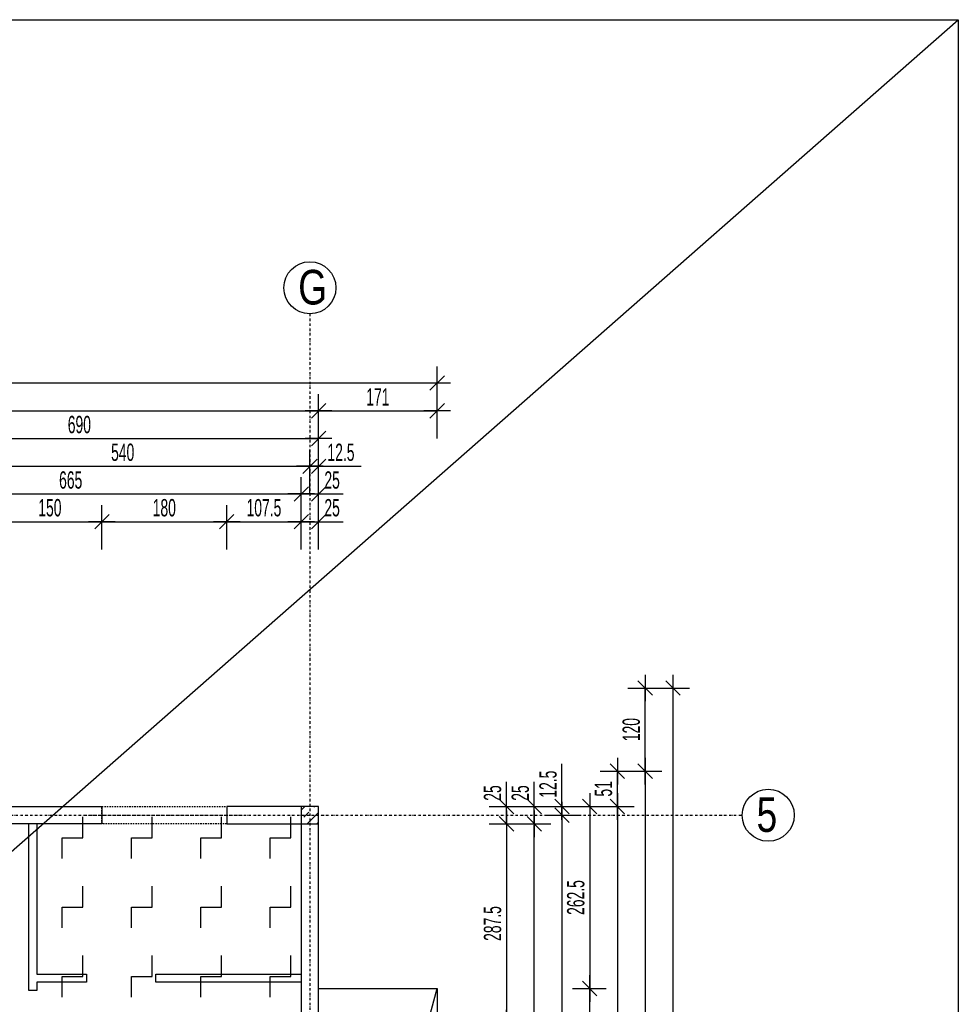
# Model space of a CAD drawing. Header units: millimetres. Extents: x -22500 to -4121, y -19317 to -14831.
# Tile 70 of 70: x -5474 to -4121, y -16489 to -15068. Entities that reach past the tile are written whole.
import ezdxf

# ---------------------------------------------------------------- set-up
doc = ezdxf.new("R2010")
doc.units = ezdxf.units.MM
doc.header["$LTSCALE"] = 10
doc.linetypes.add('MO', pattern=[0.7, 0.35, -0.17, 0.01, -0.17])
doc.linetypes.add('MP', pattern=[0.36, 0.2, -0.16])
for name, color, linetype in [('BA_szr', 1, 'Continuous'), ('BA_wym', 1, 'Continuous'), ('BD_lpm', 1, 'MP'), ('BD_osm', 1, 'MO'), ('BD_txs', 2, 'Continuous'), ('BD_wic', 1, 'Continuous'), ('BD_wig', 3, 'Continuous'), ('BZ_P_prz', 4, 'Continuous')]:
    doc.layers.add(name, color=color, linetype=linetype)
doc.styles.add('BIKTS', font='bikromsw.shx', dxfattribs={"width": 0.8})
doc.styles.add('BIKWYM', font='bikromsw.shx', dxfattribs={"width": 0.6})
doc.dimstyles.new('BA_KR_100_cm', dxfattribs={"dimtxt": 25, "dimasz": 1.666667, "dimexe": 24, "dimexo": 0, "dimgap": 0, "dimtad": 0, "dimdec": 1, "dimrnd": 0.5, "dimzin": 9, "dimdsep": 46, "dimtxsty": 'BIKWYM', "dimblk": 'WYM-KR', "dimcen": 0, "dimdle": 20, "dimclrd": 256, "dimclre": 256, "dimclrt": 2, "dimadec": 0, "dimazin": 0, "dimtfac": 0.033333, "dimtdec": 1, "dimtmove": 0, "dimatfit": 3, "dimldrblk": 'WYM-KR', "dimfxl": 25, "dimfxlon": 1, "dimtvp": 0.8, "dimtolj": 1, "dimarcsym": 0})

# ---------------------------------------------------------------- blocks, each defined once
blk = doc.blocks.new('WYM-KR')
at = {"linetype": 'ByBlock'}
blk.add_line((11.52, 0), (-11.52, 0), dxfattribs=at)
at = {"color": 7, "linetype": 'ByBlock'}
blk.add_line((6.24, 6.24), (-6.24, -6.24), dxfattribs=at)
blk = doc.blocks.new('*D536')
at = {"layer": 'BA_wym', "lineweight": -2}
for p, q in [((-4772.4, -16201.6), (-4772.4, -16167.5)), ((-4797.4, -16203.2), (-4748.4, -16203.2)), ((-4772.4, -16228.2), (-4772.4, -16203.2)), ((-4797.4, -16228.2), (-4748.4, -16228.2)), ((-4772.4, -16229.9), (-4772.4, -16231.6))]:
    blk.add_line(p, q, dxfattribs=at)
at = {"layer": 'Defpoints', "color": 0}
for p in [(-5043.4, -16203.2), (-4772.4, -16203.2), (-5043.4, -16228.2)]:
    blk.add_point(p, dxfattribs=at)
at = {"layer": 'BA_wym', "lineweight": -2, "xscale": 1.666666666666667, "yscale": 1.666666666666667, "zscale": 1.666666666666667}
for p, rotation in [((-4772.4, -16203.2), 270), ((-4772.4, -16228.2), 90)]:
    blk.add_blockref('WYM-KR', p, dxfattribs=dict(at, rotation=rotation))
at = {"layer": 'BA_wym', "color": 2, "insert": (-4792.4, -16183.7), "char_height": 25, "attachment_point": 5, "rotation": 90, "style": 'BIKWYM'}
blk.add_mtext('\\A1;25', dxfattribs=at)
blk = doc.blocks.new('*D537')
at = {"layer": 'BA_wym', "lineweight": -2}
for p, q in [((-4797.4, -16228.2), (-4748.4, -16228.2)), ((-4772.4, -16229.9), (-4772.4, -16514.1)), ((-4797.4, -16515.7), (-4748.4, -16515.7))]:
    blk.add_line(p, q, dxfattribs=at)
at = {"layer": 'Defpoints', "color": 0}
for p in [(-5043.4, -16228.2), (-5043.4, -16515.7), (-4772.4, -16515.7)]:
    blk.add_point(p, dxfattribs=at)
at = {"layer": 'BA_wym', "lineweight": -2, "xscale": 1.666666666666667, "yscale": 1.666666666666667, "zscale": 1.666666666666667}
for p, rotation in [((-4772.4, -16228.2), 90), ((-4772.4, -16515.7), 270)]:
    blk.add_blockref('WYM-KR', p, dxfattribs=dict(at, rotation=rotation))
at = {"layer": 'BA_wym', "color": 2, "insert": (-4792.4, -16372), "char_height": 25, "attachment_point": 5, "rotation": 90, "style": 'BIKWYM'}
blk.add_mtext('\\A1;287.5', dxfattribs=at)
blk = doc.blocks.new('*D547')
at = {"layer": 'BA_wym', "lineweight": -2}
for p, q in [((-4732.4, -16201.6), (-4732.4, -16167.5)), ((-4757.4, -16203.2), (-4708.4, -16203.2)), ((-4732.4, -16228.2), (-4732.4, -16203.2)), ((-4757.4, -16228.2), (-4708.4, -16228.2)), ((-4732.4, -16229.9), (-4732.4, -16231.6))]:
    blk.add_line(p, q, dxfattribs=at)
at = {"layer": 'Defpoints', "color": 0}
for p in [(-5043.4, -16203.2), (-4732.4, -16203.2), (-5043.4, -16228.2)]:
    blk.add_point(p, dxfattribs=at)
at = {"layer": 'BA_wym', "lineweight": -2, "xscale": 1.666666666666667, "yscale": 1.666666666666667, "zscale": 1.666666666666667}
for p, rotation in [((-4732.4, -16203.2), 270), ((-4732.4, -16228.2), 90)]:
    blk.add_blockref('WYM-KR', p, dxfattribs=dict(at, rotation=rotation))
at = {"layer": 'BA_wym', "color": 2, "insert": (-4752.4, -16183.7), "char_height": 25, "attachment_point": 5, "rotation": 90, "style": 'BIKWYM'}
blk.add_mtext('\\A1;25', dxfattribs=at)
blk = doc.blocks.new('*D548')
at = {"layer": 'BA_wym', "lineweight": -2}
for p, q in [((-4757.4, -16228.2), (-4708.4, -16228.2)), ((-4732.4, -17146.6), (-4732.4, -16229.9)), ((-4757.4, -17148.2), (-4708.4, -17148.2))]:
    blk.add_line(p, q, dxfattribs=at)
at = {"layer": 'Defpoints', "color": 0}
for p in [(-5043.4, -16228.2), (-4732.4, -16228.2), (-5043.4, -17148.2)]:
    blk.add_point(p, dxfattribs=at)
at = {"layer": 'BA_wym', "lineweight": -2, "xscale": 1.666666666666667, "yscale": 1.666666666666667, "zscale": 1.666666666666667}
for p, rotation in [((-4732.4, -16228.2), 90), ((-4732.4, -17148.2), 270)]:
    blk.add_blockref('WYM-KR', p, dxfattribs=dict(at, rotation=rotation))
at = {"layer": 'BA_wym', "color": 2, "insert": (-4752.4, -16688.2), "char_height": 25, "attachment_point": 5, "rotation": 90, "style": 'BIKWYM'}
blk.add_mtext('\\A1;920', dxfattribs=at)
blk = doc.blocks.new('*D553')
at = {"layer": 'BA_wym', "lineweight": -2}
for p, q in [((-4692.4, -16201.6), (-4692.4, -16141.8)), ((-4717.4, -16203.2), (-4668.4, -16203.2)), ((-4692.4, -16215.7), (-4692.4, -16203.2)), ((-4717.4, -16215.7), (-4668.4, -16215.7)), ((-4692.4, -16217.4), (-4692.4, -16219.1))]:
    blk.add_line(p, q, dxfattribs=at)
at = {"layer": 'Defpoints', "color": 0}
for p in [(-5043.4, -16203.2), (-4692.4, -16203.2), (-5043.4, -16215.7)]:
    blk.add_point(p, dxfattribs=at)
at = {"layer": 'BA_wym', "lineweight": -2, "xscale": 1.666666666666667, "yscale": 1.666666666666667, "zscale": 1.666666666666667}
for p, rotation in [((-4692.4, -16203.2), 270), ((-4692.4, -16215.7), 90)]:
    blk.add_blockref('WYM-KR', p, dxfattribs=dict(at, rotation=rotation))
at = {"layer": 'BA_wym', "color": 2, "insert": (-4712.4, -16170.9), "char_height": 25, "attachment_point": 5, "rotation": 90, "style": 'BIKWYM'}
blk.add_mtext('\\A1;12.5', dxfattribs=at)
blk = doc.blocks.new('*D554')
at = {"layer": 'BA_wym', "lineweight": -2}
for p, q in [((-4717.4, -16215.7), (-4668.4, -16215.7)), ((-4692.4, -16217.4), (-4692.4, -17054.1)), ((-4717.4, -17055.7), (-4668.4, -17055.7))]:
    blk.add_line(p, q, dxfattribs=at)
at = {"layer": 'Defpoints', "color": 0}
for p in [(-5043.4, -16215.7), (-5043.4, -17055.7), (-4692.4, -17055.7)]:
    blk.add_point(p, dxfattribs=at)
at = {"layer": 'BA_wym', "lineweight": -2, "xscale": 1.666666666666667, "yscale": 1.666666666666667, "zscale": 1.666666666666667}
for p, rotation in [((-4692.4, -16215.7), 90), ((-4692.4, -17055.7), 270)]:
    blk.add_blockref('WYM-KR', p, dxfattribs=dict(at, rotation=rotation))
at = {"layer": 'BA_wym', "color": 2, "insert": (-4712.4, -16635.7), "char_height": 25, "attachment_point": 5, "rotation": 90, "style": 'BIKWYM'}
blk.add_mtext('\\A1;840', dxfattribs=at)
blk = doc.blocks.new('*D559')
at = {"layer": 'BA_wym', "lineweight": -2}
for p, q in [((-4637.4, -16152.2), (-4588.4, -16152.2)), ((-4612.4, -16201.6), (-4612.4, -16153.9)), ((-4637.4, -16203.2), (-4588.4, -16203.2))]:
    blk.add_line(p, q, dxfattribs=at)
at = {"layer": 'Defpoints', "color": 0}
for p in [(-5733.4, -16152.2), (-4612.4, -16152.2), (-5043.4, -16203.2)]:
    blk.add_point(p, dxfattribs=at)
at = {"layer": 'BA_wym', "lineweight": -2, "xscale": 1.666666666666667, "yscale": 1.666666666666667, "zscale": 1.666666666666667}
for p, rotation in [((-4612.4, -16152.2), 90), ((-4612.4, -16203.2), 270)]:
    blk.add_blockref('WYM-KR', p, dxfattribs=dict(at, rotation=rotation))
at = {"layer": 'BA_wym', "color": 2, "insert": (-4632.4, -16177.7), "char_height": 25, "attachment_point": 5, "rotation": 90, "style": 'BIKWYM'}
blk.add_mtext('\\A1;51', dxfattribs=at)
blk = doc.blocks.new('*D560')
at = {"layer": 'BA_wym', "lineweight": -2}
for p, q in [((-4637.4, -16203.2), (-4588.4, -16203.2)), ((-4612.4, -16204.9), (-4612.4, -18026.6)), ((-4637.4, -18028.2), (-4588.4, -18028.2))]:
    blk.add_line(p, q, dxfattribs=at)
at = {"layer": 'Defpoints', "color": 0}
for p in [(-5043.4, -16203.2), (-5068.4, -18028.2), (-4612.4, -18028.2)]:
    blk.add_point(p, dxfattribs=at)
at = {"layer": 'BA_wym', "lineweight": -2, "xscale": 1.666666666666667, "yscale": 1.666666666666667, "zscale": 1.666666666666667}
for p, rotation in [((-4612.4, -16203.2), 90), ((-4612.4, -18028.2), 270)]:
    blk.add_blockref('WYM-KR', p, dxfattribs=dict(at, rotation=rotation))
at = {"layer": 'BA_wym', "color": 2, "insert": (-4632.4, -17115.7), "char_height": 25, "attachment_point": 5, "rotation": 90, "style": 'BIKWYM'}
blk.add_mtext('\\A1;1825', dxfattribs=at)
blk = doc.blocks.new('*D562')
at = {"layer": 'BA_wym', "lineweight": -2}
for p, q in [((-4597.4, -16152.2), (-4548.4, -16152.2)), ((-4572.4, -16153.9), (-4572.4, -18197.6)), ((-4597.4, -18199.2), (-4548.4, -18199.2))]:
    blk.add_line(p, q, dxfattribs=at)
at = {"layer": 'Defpoints', "color": 0}
for p in [(-5733.4, -16152.2), (-5043.4, -18199.2), (-4572.4, -18199.2)]:
    blk.add_point(p, dxfattribs=at)
at = {"layer": 'BA_wym', "lineweight": -2, "xscale": 1.666666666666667, "yscale": 1.666666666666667, "zscale": 1.666666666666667}
for p, rotation in [((-4572.4, -16152.2), 90), ((-4572.4, -18199.2), 270)]:
    blk.add_blockref('WYM-KR', p, dxfattribs=dict(at, rotation=rotation))
at = {"layer": 'BA_wym', "color": 2, "insert": (-4592.4, -17175.7), "char_height": 25, "attachment_point": 5, "rotation": 90, "style": 'BIKWYM'}
blk.add_mtext('\\A1;2047', dxfattribs=at)
blk = doc.blocks.new('*D563')
at = {"layer": 'BA_wym', "lineweight": -2}
for p, q in [((-4677.4, -16203.2), (-4628.4, -16203.2)), ((-4652.4, -16204.9), (-4652.4, -16464.1)), ((-4677.4, -16465.7), (-4628.4, -16465.7))]:
    blk.add_line(p, q, dxfattribs=at)
at = {"layer": 'Defpoints', "color": 0}
for p in [(-5043.4, -16203.2), (-4872.4, -16465.7), (-4652.4, -16465.7)]:
    blk.add_point(p, dxfattribs=at)
at = {"layer": 'BA_wym', "lineweight": -2, "xscale": 1.666666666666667, "yscale": 1.666666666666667, "zscale": 1.666666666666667}
for p, rotation in [((-4652.4, -16203.2), 90), ((-4652.4, -16465.7), 270)]:
    blk.add_blockref('WYM-KR', p, dxfattribs=dict(at, rotation=rotation))
at = {"layer": 'BA_wym', "color": 2, "insert": (-4672.4, -16334.5), "char_height": 25, "attachment_point": 5, "rotation": 90, "style": 'BIKWYM'}
blk.add_mtext('\\A1;262.5', dxfattribs=at)
blk = doc.blocks.new('*D564')
at = {"layer": 'BA_wym', "lineweight": -2}
for p, q in [((-4677.4, -16465.7), (-4628.4, -16465.7)), ((-4652.4, -17099.1), (-4652.4, -16467.4)), ((-4677.4, -17100.7), (-4628.4, -17100.7))]:
    blk.add_line(p, q, dxfattribs=at)
at = {"layer": 'Defpoints', "color": 0}
for p in [(-4692.4, -16465.7), (-4652.4, -16465.7), (-4692.4, -17100.7)]:
    blk.add_point(p, dxfattribs=at)
at = {"layer": 'BA_wym', "lineweight": -2, "xscale": 1.666666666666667, "yscale": 1.666666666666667, "zscale": 1.666666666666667}
for p, rotation in [((-4652.4, -16465.7), 90), ((-4652.4, -17100.7), 270)]:
    blk.add_blockref('WYM-KR', p, dxfattribs=dict(at, rotation=rotation))
at = {"layer": 'BA_wym', "color": 2, "insert": (-4672.4, -16783.2), "char_height": 25, "attachment_point": 5, "rotation": 90, "style": 'BIKWYM'}
blk.add_mtext('\\A1;635', dxfattribs=at)
blk = doc.blocks.new('*D591')
at = {"layer": 'BA_wym', "lineweight": -2}
for p, q in [((-5505.9, -15832.2), (-5505.9, -15768.2)), ((-5355.9, -15832.2), (-5355.9, -15768.2)), ((-5504.3, -15792.2), (-5357.6, -15792.2))]:
    blk.add_line(p, q, dxfattribs=at)
at = {"layer": 'Defpoints', "color": 0}
for p in [(-5355.9, -15792.2), (-5505.9, -16203.2), (-5355.9, -16203.2)]:
    blk.add_point(p, dxfattribs=at)
at = {"layer": 'BA_wym', "lineweight": -2, "xscale": 1.666666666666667, "yscale": 1.666666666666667, "zscale": 1.666666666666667, "rotation": 180}
blk.add_blockref('WYM-KR', (-5505.9, -15792.2), dxfattribs=at)
at = {"layer": 'BA_wym', "lineweight": -2, "xscale": 1.666666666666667, "yscale": 1.666666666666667, "zscale": 1.666666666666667}
blk.add_blockref('WYM-KR', (-5355.9, -15792.2), dxfattribs=at)
at = {"layer": 'BA_wym', "color": 2, "insert": (-5430.9, -15772.2), "char_height": 25, "attachment_point": 5, "style": 'BIKWYM'}
blk.add_mtext('\\A1;150', dxfattribs=at)
blk = doc.blocks.new('*D592')
at = {"layer": 'BA_wym', "lineweight": -2}
for p, q in [((-5355.9, -15832.2), (-5355.9, -15768.2)), ((-5175.9, -15832.2), (-5175.9, -15768.2)), ((-5354.3, -15792.2), (-5177.6, -15792.2))]:
    blk.add_line(p, q, dxfattribs=at)
at = {"layer": 'Defpoints', "color": 0}
for p in [(-5175.9, -15792.2), (-5355.9, -16203.2), (-5175.9, -16203.2)]:
    blk.add_point(p, dxfattribs=at)
at = {"layer": 'BA_wym', "lineweight": -2, "xscale": 1.666666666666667, "yscale": 1.666666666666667, "zscale": 1.666666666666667, "rotation": 180}
blk.add_blockref('WYM-KR', (-5355.9, -15792.2), dxfattribs=at)
at = {"layer": 'BA_wym', "lineweight": -2, "xscale": 1.666666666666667, "yscale": 1.666666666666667, "zscale": 1.666666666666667}
blk.add_blockref('WYM-KR', (-5175.9, -15792.2), dxfattribs=at)
at = {"layer": 'BA_wym', "color": 2, "insert": (-5265.9, -15772.2), "char_height": 25, "attachment_point": 5, "style": 'BIKWYM'}
blk.add_mtext('\\A1;180', dxfattribs=at)
blk = doc.blocks.new('*D593')
at = {"layer": 'BA_wym', "lineweight": -2}
for p, q in [((-5175.9, -15832.2), (-5175.9, -15768.2)), ((-5068.4, -15832.2), (-5068.4, -15768.2)), ((-5174.3, -15792.2), (-5070.1, -15792.2))]:
    blk.add_line(p, q, dxfattribs=at)
at = {"layer": 'Defpoints', "color": 0}
for p in [(-5068.4, -15792.2), (-5175.9, -16203.2), (-5068.4, -16203.2)]:
    blk.add_point(p, dxfattribs=at)
at = {"layer": 'BA_wym', "lineweight": -2, "xscale": 1.666666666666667, "yscale": 1.666666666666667, "zscale": 1.666666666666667, "rotation": 180}
blk.add_blockref('WYM-KR', (-5175.9, -15792.2), dxfattribs=at)
at = {"layer": 'BA_wym', "lineweight": -2, "xscale": 1.666666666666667, "yscale": 1.666666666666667, "zscale": 1.666666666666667}
blk.add_blockref('WYM-KR', (-5068.4, -15792.2), dxfattribs=at)
at = {"layer": 'BA_wym', "color": 2, "insert": (-5122.2, -15772.2), "char_height": 25, "attachment_point": 5, "style": 'BIKWYM'}
blk.add_mtext('\\A1;107.5', dxfattribs=at)
blk = doc.blocks.new('*D594')
at = {"layer": 'BA_wym', "lineweight": -2}
for p, q in [((-5068.4, -15832.2), (-5068.4, -15768.2)), ((-5043.4, -15832.2), (-5043.4, -15768.2)), ((-5070.1, -15792.2), (-5071.8, -15792.2)), ((-5068.4, -15792.2), (-5043.4, -15792.2)), ((-5041.8, -15792.2), (-5007.7, -15792.2))]:
    blk.add_line(p, q, dxfattribs=at)
at = {"layer": 'Defpoints', "color": 0}
for p in [(-5043.4, -15792.2), (-5068.4, -16203.2), (-5043.4, -16203.2)]:
    blk.add_point(p, dxfattribs=at)
at = {"layer": 'BA_wym', "lineweight": -2, "xscale": 1.666666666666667, "yscale": 1.666666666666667, "zscale": 1.666666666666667}
blk.add_blockref('WYM-KR', (-5068.4, -15792.2), dxfattribs=at)
at = {"layer": 'BA_wym', "lineweight": -2, "xscale": 1.666666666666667, "yscale": 1.666666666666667, "zscale": 1.666666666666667, "rotation": 180}
blk.add_blockref('WYM-KR', (-5043.4, -15792.2), dxfattribs=at)
at = {"layer": 'BA_wym', "color": 2, "insert": (-5023.9, -15772.2), "char_height": 25, "attachment_point": 5, "style": 'BIKWYM'}
blk.add_mtext('\\A1;25', dxfattribs=at)
blk = doc.blocks.new('*D606')
at = {"layer": 'BA_wym', "lineweight": -2}
for p, q in [((-5733.4, -15792.2), (-5733.4, -15728.2)), ((-5068.4, -15792.2), (-5068.4, -15728.2)), ((-5731.8, -15752.2), (-5070.1, -15752.2))]:
    blk.add_line(p, q, dxfattribs=at)
at = {"layer": 'Defpoints', "color": 0}
for p in [(-5068.4, -15752.2), (-5733.4, -16152.2), (-5068.4, -16203.2)]:
    blk.add_point(p, dxfattribs=at)
at = {"layer": 'BA_wym', "lineweight": -2, "xscale": 1.666666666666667, "yscale": 1.666666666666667, "zscale": 1.666666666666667, "rotation": 180}
blk.add_blockref('WYM-KR', (-5733.4, -15752.2), dxfattribs=at)
at = {"layer": 'BA_wym', "lineweight": -2, "xscale": 1.666666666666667, "yscale": 1.666666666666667, "zscale": 1.666666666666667}
blk.add_blockref('WYM-KR', (-5068.4, -15752.2), dxfattribs=at)
at = {"layer": 'BA_wym', "color": 2, "insert": (-5400.9, -15732.2), "char_height": 25, "attachment_point": 5, "style": 'BIKWYM'}
blk.add_mtext('\\A1;665', dxfattribs=at)
blk = doc.blocks.new('*D607')
at = {"layer": 'BA_wym', "lineweight": -2}
for p, q in [((-5068.4, -15792.2), (-5068.4, -15728.2)), ((-5043.4, -15792.2), (-5043.4, -15728.2)), ((-5070.1, -15752.2), (-5071.8, -15752.2)), ((-5068.4, -15752.2), (-5043.4, -15752.2)), ((-5041.8, -15752.2), (-5007.7, -15752.2))]:
    blk.add_line(p, q, dxfattribs=at)
at = {"layer": 'Defpoints', "color": 0}
for p in [(-5043.4, -15752.2), (-5068.4, -16203.2), (-5043.4, -16203.2)]:
    blk.add_point(p, dxfattribs=at)
at = {"layer": 'BA_wym', "lineweight": -2, "xscale": 1.666666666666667, "yscale": 1.666666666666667, "zscale": 1.666666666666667}
blk.add_blockref('WYM-KR', (-5068.4, -15752.2), dxfattribs=at)
at = {"layer": 'BA_wym', "lineweight": -2, "xscale": 1.666666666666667, "yscale": 1.666666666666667, "zscale": 1.666666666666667, "rotation": 180}
blk.add_blockref('WYM-KR', (-5043.4, -15752.2), dxfattribs=at)
at = {"layer": 'BA_wym', "color": 2, "insert": (-5023.9, -15732.2), "char_height": 25, "attachment_point": 5, "style": 'BIKWYM'}
blk.add_mtext('\\A1;25', dxfattribs=at)
blk = doc.blocks.new('*D614')
at = {"layer": 'BA_wym', "lineweight": -2}
for p, q in [((-5595.9, -15752.2), (-5595.9, -15688.2)), ((-5055.9, -15752.2), (-5055.9, -15688.2)), ((-5594.3, -15712.2), (-5057.6, -15712.2))]:
    blk.add_line(p, q, dxfattribs=at)
at = {"layer": 'Defpoints', "color": 0}
for p in [(-5055.9, -15712.2), (-5055.9, -16203.2), (-5595.9, -16486.4)]:
    blk.add_point(p, dxfattribs=at)
at = {"layer": 'BA_wym', "lineweight": -2, "xscale": 1.666666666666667, "yscale": 1.666666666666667, "zscale": 1.666666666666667, "rotation": 180}
blk.add_blockref('WYM-KR', (-5595.9, -15712.2), dxfattribs=at)
at = {"layer": 'BA_wym', "lineweight": -2, "xscale": 1.666666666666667, "yscale": 1.666666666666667, "zscale": 1.666666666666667}
blk.add_blockref('WYM-KR', (-5055.9, -15712.2), dxfattribs=at)
at = {"layer": 'BA_wym', "color": 2, "insert": (-5325.9, -15692.2), "char_height": 25, "attachment_point": 5, "style": 'BIKWYM'}
blk.add_mtext('\\A1;540', dxfattribs=at)
blk = doc.blocks.new('*D615')
at = {"layer": 'BA_wym', "lineweight": -2}
for p, q in [((-5055.9, -15752.2), (-5055.9, -15688.2)), ((-5043.4, -15752.2), (-5043.4, -15688.2)), ((-5057.6, -15712.2), (-5059.3, -15712.2)), ((-5055.9, -15712.2), (-5043.4, -15712.2)), ((-5041.8, -15712.2), (-4982, -15712.2))]:
    blk.add_line(p, q, dxfattribs=at)
at = {"layer": 'Defpoints', "color": 0}
for p in [(-5043.4, -15712.2), (-5055.9, -16203.2), (-5043.4, -16203.2)]:
    blk.add_point(p, dxfattribs=at)
at = {"layer": 'BA_wym', "lineweight": -2, "xscale": 1.666666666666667, "yscale": 1.666666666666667, "zscale": 1.666666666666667}
blk.add_blockref('WYM-KR', (-5055.9, -15712.2), dxfattribs=at)
at = {"layer": 'BA_wym', "lineweight": -2, "xscale": 1.666666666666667, "yscale": 1.666666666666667, "zscale": 1.666666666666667, "rotation": 180}
blk.add_blockref('WYM-KR', (-5043.4, -15712.2), dxfattribs=at)
at = {"layer": 'BA_wym', "color": 2, "insert": (-5011.1, -15692.2), "char_height": 25, "attachment_point": 5, "style": 'BIKWYM'}
blk.add_mtext('\\A1;12.5', dxfattribs=at)
blk = doc.blocks.new('*D620')
at = {"layer": 'BA_wym', "lineweight": -2}
for p, q in [((-5733.4, -15712.2), (-5733.4, -15648.2)), ((-5043.4, -15712.2), (-5043.4, -15648.2)), ((-5731.8, -15672.2), (-5045.1, -15672.2))]:
    blk.add_line(p, q, dxfattribs=at)
at = {"layer": 'Defpoints', "color": 0}
for p in [(-5043.4, -15672.2), (-5733.4, -16152.2), (-5043.4, -16203.2)]:
    blk.add_point(p, dxfattribs=at)
at = {"layer": 'BA_wym', "lineweight": -2, "xscale": 1.666666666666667, "yscale": 1.666666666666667, "zscale": 1.666666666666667, "rotation": 180}
blk.add_blockref('WYM-KR', (-5733.4, -15672.2), dxfattribs=at)
at = {"layer": 'BA_wym', "lineweight": -2, "xscale": 1.666666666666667, "yscale": 1.666666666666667, "zscale": 1.666666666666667}
blk.add_blockref('WYM-KR', (-5043.4, -15672.2), dxfattribs=at)
at = {"layer": 'BA_wym', "color": 2, "insert": (-5388.4, -15652.2), "char_height": 25, "attachment_point": 5, "style": 'BIKWYM'}
blk.add_mtext('\\A1;690', dxfattribs=at)
blk = doc.blocks.new('*D622')
at = {"layer": 'BA_wym', "lineweight": -2}
for p, q in [((-7648.4, -15672.2), (-7648.4, -15608.2)), ((-5043.4, -15672.2), (-5043.4, -15608.2)), ((-7646.8, -15632.2), (-5045.1, -15632.2))]:
    blk.add_line(p, q, dxfattribs=at)
at = {"layer": 'Defpoints', "color": 0}
for p in [(-5043.4, -15632.2), (-5043.4, -16203.2), (-7648.4, -16465.7)]:
    blk.add_point(p, dxfattribs=at)
at = {"layer": 'BA_wym', "lineweight": -2, "xscale": 1.666666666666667, "yscale": 1.666666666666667, "zscale": 1.666666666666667, "rotation": 180}
blk.add_blockref('WYM-KR', (-7648.4, -15632.2), dxfattribs=at)
at = {"layer": 'BA_wym', "lineweight": -2, "xscale": 1.666666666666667, "yscale": 1.666666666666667, "zscale": 1.666666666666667}
blk.add_blockref('WYM-KR', (-5043.4, -15632.2), dxfattribs=at)
at = {"layer": 'BA_wym', "color": 2, "insert": (-6345.9, -15612.2), "char_height": 25, "attachment_point": 5, "style": 'BIKWYM'}
blk.add_mtext('\\A1;2605', dxfattribs=at)
blk = doc.blocks.new('*D623')
at = {"layer": 'BA_wym', "lineweight": -2}
for p, q in [((-5043.4, -15672.2), (-5043.4, -15608.2)), ((-4872.4, -15672.2), (-4872.4, -15608.2)), ((-5041.8, -15632.2), (-4874.1, -15632.2))]:
    blk.add_line(p, q, dxfattribs=at)
at = {"layer": 'Defpoints', "color": 0}
for p in [(-4872.4, -15632.2), (-5043.4, -16203.2), (-4872.4, -16465.7)]:
    blk.add_point(p, dxfattribs=at)
at = {"layer": 'BA_wym', "lineweight": -2, "xscale": 1.666666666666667, "yscale": 1.666666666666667, "zscale": 1.666666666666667, "rotation": 180}
blk.add_blockref('WYM-KR', (-5043.4, -15632.2), dxfattribs=at)
at = {"layer": 'BA_wym', "lineweight": -2, "xscale": 1.666666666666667, "yscale": 1.666666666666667, "zscale": 1.666666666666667}
blk.add_blockref('WYM-KR', (-4872.4, -15632.2), dxfattribs=at)
at = {"layer": 'BA_wym', "color": 2, "insert": (-4957.9, -15612.2), "char_height": 25, "attachment_point": 5, "style": 'BIKWYM'}
blk.add_mtext('\\A1;171', dxfattribs=at)
blk = doc.blocks.new('*D624')
at = {"layer": 'BA_wym', "lineweight": -2}
for p, q in [((-7819.4, -15632.2), (-7819.4, -15568.2)), ((-4872.4, -15632.2), (-4872.4, -15568.2)), ((-4874.1, -15592.2), (-7817.8, -15592.2))]:
    blk.add_line(p, q, dxfattribs=at)
at = {"layer": 'Defpoints', "color": 0}
for p in [(-7819.4, -15592.2), (-7819.4, -16465.7), (-4872.4, -16465.7)]:
    blk.add_point(p, dxfattribs=at)
at = {"layer": 'BA_wym', "lineweight": -2, "xscale": 1.666666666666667, "yscale": 1.666666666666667, "zscale": 1.666666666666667, "rotation": 180}
blk.add_blockref('WYM-KR', (-7819.4, -15592.2), dxfattribs=at)
at = {"layer": 'BA_wym', "lineweight": -2, "xscale": 1.666666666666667, "yscale": 1.666666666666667, "zscale": 1.666666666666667}
blk.add_blockref('WYM-KR', (-4872.4, -15592.2), dxfattribs=at)
at = {"layer": 'BA_wym', "color": 2, "insert": (-6345.9, -15572.2), "char_height": 25, "attachment_point": 5, "style": 'BIKWYM'}
blk.add_mtext('\\A1;2947', dxfattribs=at)
blk = doc.blocks.new('*D637')
at = {"layer": 'BA_wym', "lineweight": -2}
for p, q in [((-4597.4, -16032.2), (-4548.4, -16032.2)), ((-4572.4, -16150.6), (-4572.4, -16033.9)), ((-4597.4, -16152.2), (-4548.4, -16152.2))]:
    blk.add_line(p, q, dxfattribs=at)
at = {"layer": 'Defpoints', "color": 0}
for p in [(-4612.4, -16032.2), (-4572.4, -16032.2), (-4612.4, -16152.2)]:
    blk.add_point(p, dxfattribs=at)
at = {"layer": 'BA_wym', "lineweight": -2, "xscale": 1.666666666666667, "yscale": 1.666666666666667, "zscale": 1.666666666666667}
for p, rotation in [((-4572.4, -16032.2), 90), ((-4572.4, -16152.2), 270)]:
    blk.add_blockref('WYM-KR', p, dxfattribs=dict(at, rotation=rotation))
at = {"layer": 'BA_wym', "color": 2, "insert": (-4592.4, -16092.2), "char_height": 25, "attachment_point": 5, "rotation": 90, "style": 'BIKWYM'}
blk.add_mtext('\\A1;120', dxfattribs=at)
blk = doc.blocks.new('*D638')
at = {"layer": 'BA_wym', "lineweight": -2}
for p, q in [((-4557.4, -16032.2), (-4508.4, -16032.2)), ((-4532.4, -16033.9), (-4532.4, -18197.6)), ((-4557.4, -18199.2), (-4508.4, -18199.2))]:
    blk.add_line(p, q, dxfattribs=at)
at = {"layer": 'Defpoints', "color": 0}
for p in [(-5727.4, -16032.2), (-5043.4, -18199.2), (-4532.4, -18199.2)]:
    blk.add_point(p, dxfattribs=at)
at = {"layer": 'BA_wym', "lineweight": -2, "xscale": 1.666666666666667, "yscale": 1.666666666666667, "zscale": 1.666666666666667}
for p, rotation in [((-4532.4, -16032.2), 90), ((-4532.4, -18199.2), 270)]:
    blk.add_blockref('WYM-KR', p, dxfattribs=dict(at, rotation=rotation))
at = {"layer": 'BA_wym', "color": 2, "insert": (-4552.4, -17115.7), "char_height": 25, "attachment_point": 5, "rotation": 90, "style": 'BIKWYM'}
blk.add_mtext('\\A1;2167', dxfattribs=at)

msp = doc.modelspace()

# ---------------------------------------------------------------- hatches: boundary and pattern name
at = {"layer": 'BA_szr'}
h = msp.add_hatch(dxfattribs=at)
h.set_pattern_fill('BIK_ZELBET', color=256, scale=100, angle=45, pattern_type=2)
h.set_pattern_definition([(45, (-16682.21, -17272.086), (-14.142136, 14.142136), []), (45, (-16689.282, -17265.015), (-14.142136, 14.142136), [10, -10])])
h.paths.add_polyline_path([(-5068.43, -16228.23), (-5043.43, -16228.23), (-5043.43, -16203.23), (-5068.43, -16203.23)])

# ---------------------------------------------------------------- linework, layer by layer
at = {"layer": 'BD_lpm'}
msp.add_lwpolyline([(-5175.93, -16228.23), (-5355.93, -16228.23), (-5355.93, -16203.23), (-5175.93, -16203.23)], close=True, dxfattribs=at)
at = {"layer": 'BD_osm', "color": 5}
msp.add_line((-5380.93, -16215.73), (-5150.93, -16215.73), dxfattribs=at)
at = {"layer": 'BD_osm'}
for points in [[(-5055.93, -15492.23), (-5055.93, -18704.69)], [(-8259.43, -16215.73), (-4432.43, -16215.73)]]:
    msp.add_lwpolyline(points, dxfattribs=at)
at = {"layer": 'BD_wic', "color": 5}
msp.add_line((-8688.2, -19082.11), (-4120.79, -15067.9), dxfattribs=at)
msp.add_lwpolyline([(-8688.2, -15067.9), (-4120.79, -15067.9), (-4120.79, -19082.11), (-8688.2, -19082.11)], close=True, dxfattribs=at)
at = {"layer": 'BD_wic', "color": 8}
for points in [[(-5449.93, -16228.23), (-5449.93, -16445.23), (-5377.93, -16445.23), (-5377.93, -16456.73), (-5449.93, -16456.73), (-5449.93, -16468.73), (-5461.43, -16468.73), (-5461.43, -16228.23)], [(-5068.43, -16456.73), (-5277.93, -16456.73), (-5277.93, -16445.23), (-5068.43, -16445.23)]]:
    msp.add_lwpolyline(points, dxfattribs=at)
at = {"layer": 'BD_wic'}
for points in [[(-5043.43, -16465.73), (-4872.43, -16465.73), (-4872.43, -17100.73), (-5043.43, -17100.73)], [(-5043.43, -17100.73), (-4872.43, -16465.73)]]:
    msp.add_lwpolyline(points, dxfattribs=at)
for centre in [(-5055.93, -15454.73), (-4394.93, -16215.73)]:
    msp.add_circle(centre, 37.5, dxfattribs=at)
at = {"layer": 'BD_wig'}
for points in [[(-5355.93, -16228.23), (-5505.93, -16228.23), (-5505.93, -16203.23), (-5355.93, -16203.23)], [(-5068.43, -16228.23), (-5043.43, -16228.23), (-5043.43, -16203.23), (-5068.43, -16203.23)]]:
    msp.add_lwpolyline(points, close=True, dxfattribs=at)
msp.add_lwpolyline([(-5068.43, -16515.73), (-5043.43, -16515.73), (-5043.43, -16203.23), (-5175.93, -16203.23), (-5175.93, -16228.23), (-5068.43, -16228.23), (-5068.43, -16515.73)], dxfattribs=at)
at = {"layer": 'BZ_P_prz'}
for points in [[(-5413.43, -16278.23), (-5413.43, -16248.23), (-5383.43, -16248.23), (-5383.43, -16218.23)], [(-5313.43, -16278.23), (-5313.43, -16248.23), (-5283.43, -16248.23), (-5283.43, -16218.23)], [(-5213.43, -16278.23), (-5213.43, -16248.23), (-5183.43, -16248.23), (-5183.43, -16218.23)], [(-5113.43, -16278.23), (-5113.43, -16248.23), (-5083.43, -16248.23), (-5083.43, -16218.23)], [(-5413.43, -16378.23), (-5413.43, -16348.23), (-5383.43, -16348.23), (-5383.43, -16318.23)], [(-5313.43, -16378.23), (-5313.43, -16348.23), (-5283.43, -16348.23), (-5283.43, -16318.23)], [(-5213.43, -16378.23), (-5213.43, -16348.23), (-5183.43, -16348.23), (-5183.43, -16318.23)], [(-5113.43, -16378.23), (-5113.43, -16348.23), (-5083.43, -16348.23), (-5083.43, -16318.23)], [(-5413.43, -16478.23), (-5413.43, -16448.23), (-5383.43, -16448.23), (-5383.43, -16418.23)], [(-5313.43, -16478.23), (-5313.43, -16448.23), (-5283.43, -16448.23), (-5283.43, -16418.23)], [(-5213.43, -16478.23), (-5213.43, -16448.23), (-5183.43, -16448.23), (-5183.43, -16418.23)], [(-5113.43, -16478.23), (-5113.43, -16448.23), (-5083.43, -16448.23), (-5083.43, -16418.23)]]:
    msp.add_lwpolyline(points, dxfattribs=at)

# ---------------------------------------------------------------- texts
at = {"layer": 'BD_txs', "style": 'BIKTS', "width": 0.8}
for s, p in [('G', (-5072.74, -15478.8)), ('5', (-4411.74, -16239.8))]:
    msp.add_text(s, height=50, dxfattribs=at).set_placement(p)

# ---------------------------------------------------------------- dimensions: what is measured, and where the dimension line sits
at = {"layer": 'BA_wym'}
for base, p1, p2, override, picture, middle in [((-7819.43, -15592.23), (-4872.43, -16465.73), (-7819.43, -16465.73), {"dimatfit": 1, "dimfxl": 40}, '*D624', (-6345.93, -15572.23)), ((-5043.43, -15632.23), (-7648.43, -16465.73), (-5043.43, -16203.23), {"dimtmove": 1, "dimatfit": 1, "dimfxl": 40}, '*D622', (-6345.93, -15612.23)), ((-4872.42, -15632.23), (-5043.43, -16203.23), (-4872.42, -16465.69), {"dimtmove": 1, "dimatfit": 1, "dimfxl": 40}, '*D623', (-4957.93, -15612.23)), ((-5043.43, -15672.23), (-5733.43, -16152.23), (-5043.43, -16203.23), {"dimtmove": 1, "dimatfit": 1, "dimfxl": 40}, '*D620', (-5388.43, -15652.23)), ((-5055.93, -15712.23), (-5595.93, -16486.37), (-5055.93, -16203.23), {"dimtmove": 1, "dimatfit": 1, "dimfxl": 40}, '*D614', (-5325.93, -15692.23)), ((-5043.43, -15712.23), (-5055.93, -16203.23), (-5043.43, -16203.23), {"dimblk": 'WYM-KR', "dimatfit": 1, "dimfxl": 40}, '*D615', (-5011.05, -15692.23)), ((-5068.43, -15752.23), (-5733.43, -16152.23), (-5068.43, -16203.23), {"dimtmove": 1, "dimatfit": 1, "dimfxl": 40}, '*D606', (-5400.93, -15732.23)), ((-5043.43, -15752.23), (-5068.43, -16203.23), (-5043.43, -16203.23), {"dimblk": 'WYM-KR', "dimatfit": 1, "dimfxl": 40}, '*D607', (-5023.91, -15732.23)), ((-5355.93, -15792.23), (-5505.93, -16203.23), (-5355.93, -16203.23), {"dimtmove": 1, "dimatfit": 1, "dimfxl": 40}, '*D591', (-5430.93, -15772.23)), ((-5175.93, -15792.23), (-5355.93, -16203.23), (-5175.93, -16203.23), {"dimtmove": 1, "dimatfit": 1, "dimfxl": 40}, '*D592', (-5265.93, -15772.23)), ((-5068.43, -15792.23), (-5175.93, -16203.23), (-5068.43, -16203.23), {"dimtmove": 1, "dimatfit": 1, "dimfxl": 40}, '*D593', (-5122.18, -15772.23)), ((-5043.43, -15792.23), (-5068.43, -16203.23), (-5043.43, -16203.23), {"dimtmove": 0, "dimatfit": 1, "dimfxl": 40}, '*D594', (-5023.91, -15772.23))]:
    dim = msp.add_linear_dim(base=base, p1=p1, p2=p2, dimstyle='BA_KR_100_cm', override=override, dxfattribs=at)
    dim.commit()
    dim.dimension.update_dxf_attribs({"geometry": picture, "text_midpoint": middle})
for base, p1, p2, picture, middle in [((-4532.43, -18199.23), (-5727.43, -16032.22), (-5043.43, -18199.23), '*D638', (-4552.43, -17115.73)), ((-4572.43, -16032.22), (-4612.43, -16152.23), (-4612.43, -16032.22), '*D637', (-4592.43, -16092.23)), ((-4612.43, -16152.23), (-5043.43, -16203.23), (-5733.43, -16152.23), '*D559', (-4632.43, -16177.73)), ((-4572.43, -18199.23), (-5733.43, -16152.23), (-5043.43, -18199.23), '*D562', (-4592.43, -17175.73)), ((-4692.43, -16203.23), (-5043.43, -16215.73), (-5043.43, -16203.23), '*D553', (-4712.43, -16170.85)), ((-4772.43, -16203.23), (-5043.43, -16228.23), (-5043.43, -16203.23), '*D536', (-4792.43, -16183.71)), ((-4732.43, -16203.23), (-5043.43, -16228.23), (-5043.43, -16203.23), '*D547', (-4752.43, -16183.71)), ((-4612.43, -18028.23), (-5043.43, -16203.23), (-5068.43, -18028.23), '*D560', (-4632.43, -17115.73)), ((-4652.43, -16465.73), (-5043.43, -16203.23), (-4872.43, -16465.73), '*D563', (-4672.43, -16334.48)), ((-4692.43, -17055.73), (-5043.43, -16215.73), (-5043.43, -17055.73), '*D554', (-4712.43, -16635.73)), ((-4772.43, -16515.73), (-5043.43, -16228.23), (-5043.43, -16515.73), '*D537', (-4792.43, -16371.98)), ((-4732.43, -16228.23), (-5043.43, -17148.23), (-5043.43, -16228.23), '*D548', (-4752.43, -16688.23)), ((-4652.43, -16465.73), (-4692.43, -17100.73), (-4692.43, -16465.73), '*D564', (-4672.43, -16783.23))]:
    dim = msp.add_linear_dim(base=base, p1=p1, p2=p2, angle=90, dimstyle='BA_KR_100_cm', override={"dimatfit": 1}, dxfattribs=at)
    dim.commit()
    dim.dimension.update_dxf_attribs({"geometry": picture, "text_midpoint": middle})

doc.saveas('drawing.dxf')
